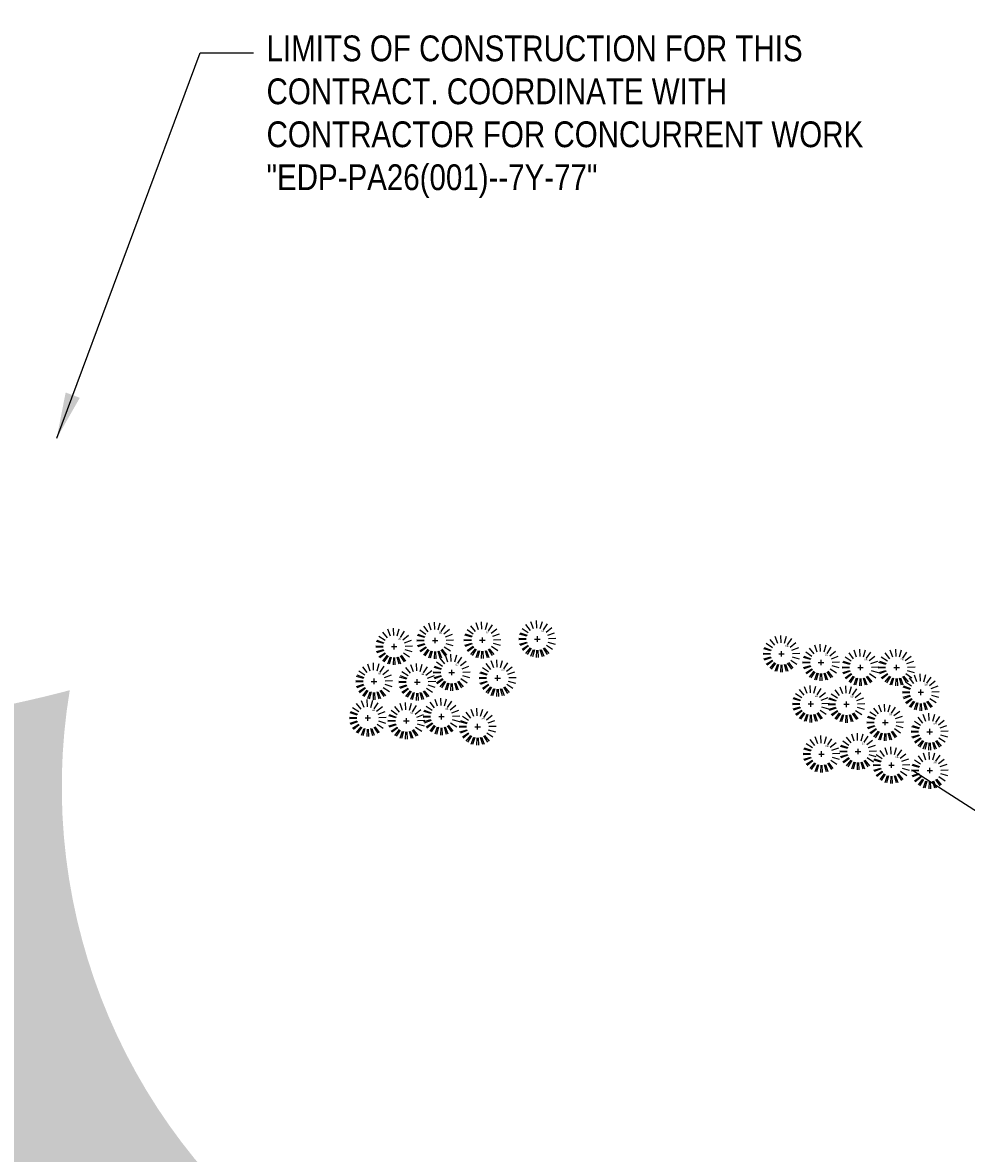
# Model space of a CAD drawing. Extents: x 1609557 to 1611883, y 574690 to 575242.
# Tile 5 of 43: x 1609923 to 1609974, y 575094 to 575155. Entities that reach past the tile are written whole.
import ezdxf
from ezdxf.enums import TextEntityAlignment as Align

# ---------------------------------------------------------------- set-up
doc = ezdxf.new("R2010")
doc.units = 0
doc.header["$MEASUREMENT"] = 0
doc.layers.add('L-ANNO-NOTE', color=2, linetype='Continuous', lineweight=25)
doc.layers.add('L-PLNT-NPLT', color=21, linetype='Continuous', plot=False)
doc.layers.add('L-PLNT-PERE', color=2, linetype='Continuous')
doc.layers.add('L-STON', color=3, linetype='Continuous')
doc.styles.add('RDG Standard', font='ARIALN.TTF')
doc.styles.add('RDG_Standard', font='ARIALN.TTF')
doc.styles.add('X-HLVM1S', font='ARIALN.TTF')
doc.dimstyles.new('RDG-ENG$7', dxfattribs={"dimscale": 12, "dimtxt": 0.09375, "dimasz": 0.125, "dimexe": 0.0625, "dimexo": 0.0625, "dimgap": 0.03125, "dimtad": 1, "dimlfac": 12, "dimzin": 3, "dimdsep": 46, "dimlunit": 4, "dimtxsty": 'RDG Standard', "dimblk": 'ARCHTICK', "dimcen": 0.0937, "dimclrd": 256, "dimclre": 256, "dimclrt": 256, "dimadec": 0, "dimazin": 0, "dimtfac": 0.75, "dimtofl": 0, "dimtmove": 0, "dimatfit": 3, "dimfxl": 1, "dimtolj": 1, "dimtzin": 0, "dimarcsym": 0})

# ---------------------------------------------------------------- blocks, each defined once
blk = doc.blocks.new('PLNT-ORN-GRASS-3')
at = {"layer": 'L-PLNT-PERE', "color": 0}
for points in [[(-0.186, 0.236), (-0.31, 0.393)], [(-0.104, 0.281), (-0.173, 0.469)], [(-0.012, 0.3), (-0.02, 0.5)], [(0.081, 0.289), (0.136, 0.481)], [(0.167, 0.249), (0.278, 0.416)], [(0.236, 0.186), (0.393, 0.31)], [(-0.5, 0.02), (-0.3, 0.012)], [(-0.289, 0.081), (-0.481, 0.136)], [(-0.469, 0.173), (-0.281, 0.104)], [(-0.249, 0.167), (-0.416, 0.278)], [(-0.075, 0), (0.075, 0)], [(0, -0.075), (0, 0.075)], [(0.281, 0.104), (0.469, 0.173)], [(0.3, 0.012), (0.5, 0.02)], [(-0.3, -0.012), (-0.5, -0.02)], [(-0.481, -0.136), (-0.289, -0.081)], [(-0.281, -0.104), (-0.469, -0.173)], [(-0.416, -0.278), (-0.249, -0.167)], [(-0.236, -0.186), (-0.393, -0.31)], [(-0.31, -0.393), (-0.186, -0.236)], [(-0.167, -0.249), (-0.278, -0.416)], [(-0.173, -0.469), (-0.104, -0.281)], [(-0.081, -0.289), (-0.136, -0.481)], [(-0.02, -0.5), (-0.012, -0.3)], [(0.012, -0.3), (0.02, -0.5)], [(0.136, -0.481), (0.081, -0.289)], [(0.104, -0.281), (0.173, -0.469)], [(0.278, -0.416), (0.167, -0.249)], [(0.186, -0.236), (0.31, -0.393)], [(0.249, -0.167), (0.416, -0.278)], [(0.289, -0.081), (0.481, -0.136)]]:
    blk.add_lwpolyline(points, dxfattribs=at)
at = {"layer": 'L-PLNT-NPLT', "style": 'RDG_Standard', "flags": 1}
for tag, p in [('COMMON', (0.102, 0.041)), ('SIZE', (0.102, -0.034)), ('BOTANICAL', (0.102, 0.115)), ('CONDITION', (0.102, -0.109)), ('SORT', (0.102, -0.258)), ('NOTES', (0.102, -0.183))]:
    blk.add_attdef(tag, p, '', height=0.0469, dxfattribs=at)
at = {"layer": 'L-PLNT-NPLT', "style": 'RDG_Standard'}
blk.add_attdef('KEY', (0.102, 0.19), '', height=0.0469, dxfattribs=at)
blk = doc.blocks.new('*U99')
at = {"true_color": 0xffffff}
blk.add_hatch(color=7, dxfattribs=at).paths.add_polyline_path([(0.1124, 0.2353), (0.5466, 0.2353), (0.5466, -0.235), (0.1124, -0.2353)])
at = {"color": 3}
for points in [[(0.1295, 0), (-0.1295, 0), (-1.0238, 0.573)], [(0.5295, 0), (0.1295, 0)]]:
    blk.add_lwpolyline(points, dxfattribs=at)
blk.add_lwpolyline([(0.1295, 0.2179), (0.5295, 0.2179), (0.5295, -0.2179), (0.1295, -0.2179)], close=True, dxfattribs=at)
at = {"color": 1, "style": 'X-HLVM1S', "width": 0.8, "flags": 8}
for tag, p in [('PLANTNUMBER', (0.3295, 0.1089)), ('SPECIESTYPE', (0.3295, -0.1089))]:
    blk.add_attdef(tag, text='', height=0.125, dxfattribs=at).set_placement(p, align=Align.MIDDLE_CENTER)
blk = doc.blocks.new('_ArchTick')
at = {"color": 0, "linetype": 'ByBlock', "const_width": 0.15}
blk.add_lwpolyline([(-0.5, -0.5), (0.5, 0.5)], dxfattribs=at)

msp = doc.modelspace()

# ---------------------------------------------------------------- hatches: boundary and pattern name
at = {"layer": 'L-STON'}
h = msp.add_hatch(dxfattribs=at)
h.set_pattern_fill('GRASS', color=256, scale=2)
edge = h.paths.add_edge_path()
edge.add_line((1609862.714, 575104.346), (1609865.395, 575104.885))
edge.add_line((1609865.395, 575104.885), (1609867.642, 575107.527))
edge.add_line((1609867.642, 575107.527), (1609867.92, 575109.522))
edge.add_line((1609867.92, 575109.522), (1609870.497, 575113.52))
edge.add_line((1609870.497, 575113.52), (1609873.167, 575113.52))
edge.add_line((1609873.167, 575113.52), (1609875.427, 575114.511))
edge.add_line((1609875.427, 575114.511), (1609876.338, 575116.862))
edge.add_line((1609876.338, 575116.862), (1609875.904, 575121.019))
edge.add_line((1609875.904, 575121.019), (1609877.001, 575123.397))
edge.add_line((1609877.001, 575123.397), (1609877.073, 575123.92))
edge.add_arc((1609907.814, 575185.157), 68.519, 243.34377, 284.76213)
edge.add_arc((1609956.746, 575113.658), 31.907, 170.54611, 365.94059)
edge.add_arc((1610026.777, 575246.415), 135, 253.52088, 274.31001)
edge.add_arc((1610038.469, 575086.368), 25.476, -54.59373, 93.47933, ccw=False)
edge.add_line((1610053.229, 575065.603), (1610002.059, 575079.497))
edge.add_line((1610002.059, 575079.497), (1610001.08, 575081.24))
edge.add_arc((1609960.318, 575153.834), 83.255, 230.29525, 299.31472, ccw=False)
edge.add_line((1609907.132, 575089.782), (1609905.854, 575088.244))
edge.add_line((1609905.854, 575088.244), (1609898.668, 575075.296))
edge.add_arc((1609962.139, 575190.626), 131.642, 220.95133, 241.17439, ccw=False)

# ---------------------------------------------------------------- block references
at = {"layer": 'L-ANNO-NOTE'}
ref = msp.add_blockref('*U99', (1609991.534, 575103.081), dxfattribs=dict(at, xscale=20, yscale=20, zscale=20))
ref.add_attrib('PLANTNUMBER', '25', dxfattribs={"layer": '0', "color": 1, "height": 2.5, "style": 'X-HLVM1S', "width": 0.8}).set_placement((1609998.124, 575105.259), align=Align.MIDDLE_CENTER)
ref.add_attrib('SPECIESTYPE', 'SH', dxfattribs={"layer": '0', "color": 1, "height": 2.5, "style": 'X-HLVM1S', "width": 0.8}).set_placement((1609998.124, 575100.902), align=Align.MIDDLE_CENTER)
at = {"layer": 'L-PLNT-PERE', "xscale": 2, "yscale": 2, "zscale": 2}
for p in [(1609945.125, 575121.599), (1609947.694, 575121.62), (1609950.68, 575121.68), (1609942.901, 575121.271), (1609963.948, 575120.876), (1609966.097, 575120.404), (1609946.028, 575119.863), (1609968.237, 575120.137), (1609970.202, 575120.137), (1609941.809, 575119.382), (1609944.156, 575119.346), (1609948.523, 575119.559), (1609971.517, 575118.786), (1609965.544, 575118.155), (1609967.479, 575118.137), (1609941.472, 575117.391), (1609943.564, 575117.234), (1609945.469, 575117.465), (1609947.437, 575116.916), (1609969.585, 575117.148), (1609972, 575116.646), (1609966.123, 575115.431), (1609968.108, 575115.571), (1609969.922, 575114.83), (1609972.005, 575114.541)]:
    msp.add_blockref('PLNT-ORN-GRASS-3', p, dxfattribs=at).add_auto_attribs({'KEY': 'SB'})

# ---------------------------------------------------------------- leaders
at = {"layer": 'L-ANNO-NOTE', "annotation_type": 0, "has_hookline": 1, "hookline_direction": 0, "text_width": 32.346}
msp.add_leader([(1609924.562, 575132.589), (1609932.352, 575153.535), (1609935.34, 575153.535)], dimstyle='RDG-ENG$7', override={"dimscale": 20, "dimgap": 0.03125, "dimtad": 0}, dxfattribs=at)

# ---------------------------------------------------------------- next in the draw order: texts
at = {"layer": 'L-ANNO-NOTE', "insert": (1609935.965, 575154.473), "char_height": 1.4, "width": 35.99928, "attachment_point": 1, "style": 'RDG Standard', "bg_fill": 3, "box_fill_scale": 1.5, "bg_fill_color": 256, "bg_fill_transparency": 0}
msp.add_mtext('\\A1;LIMITS OF CONSTRUCTION FOR THIS CONTRACT. COORDINATE WITH CONTRACTOR FOR CONCURRENT WORK \\P"EDP-PA26(001)--7Y-77"', dxfattribs=at)

doc.saveas('drawing.dxf')
